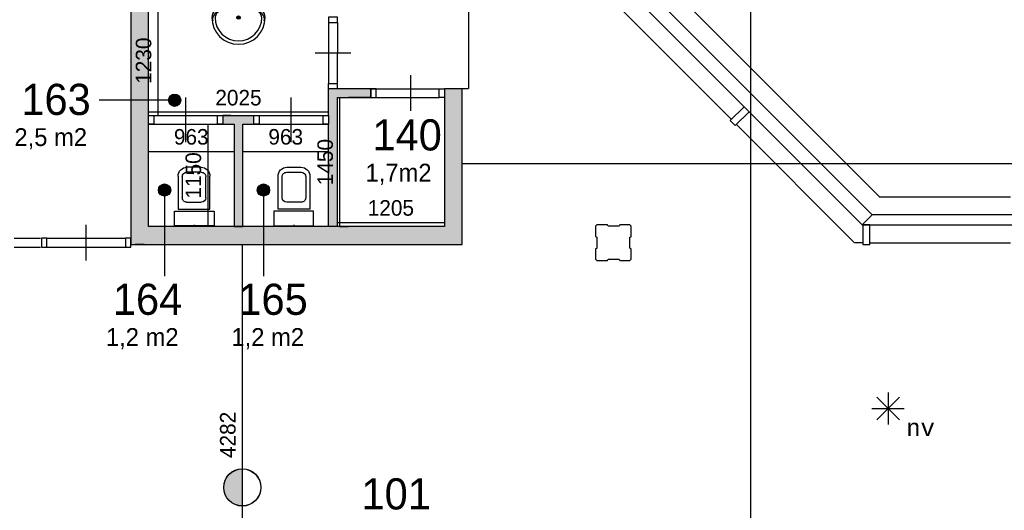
# Model space of a CAD drawing. Extents: x 126249 to 198477, y 373 to 102273.
# Tile 3 of 54: x 136769 to 147849, y 14567 to 20080. Entities that reach past the tile are written whole.
import ezdxf
from ezdxf.enums import TextEntityAlignment as Align

# ---------------------------------------------------------------- set-up
doc = ezdxf.new("R2010")
doc.units = 0
doc.header["$MEASUREMENT"] = 0
doc.header["$PDMODE"] = 35
doc.header["$PDSIZE"] = -0.5
doc.layers.get('0').update_dxf_attribs({"linetype": 'CONTINUOUS'})
doc.layers.get('DEFPOINTS').update_dxf_attribs({"linetype": 'CONTINUOUS'})
for name, color, linetype in [('AA$1A---_ARCEER', 252, 'CONTINUOUS'), ('AL22----_BINNENWAND', 252, 'CONTINUOUS'), ('AL32----_BINNENKOZIJN', 252, 'CONTINUOUS'), ('AL74----_INRSANITAIR', 252, 'CONTINUOUS'), ('AM$1A---_MAATVOERING', 252, 'CONTINUOUS'), ('Betonpalen', 252, 'CONTINUOUS'), ('Brandweer', 252, 'CONTINUOUS'), ('INSTALLATION_SYMBOLS', 252, 'CONTINUOUS'), ('LAYER01', 252, 'CONTINUOUS'), ('LAYER20', 252, 'CONTINUOUS'), ('LAYER30', 252, 'CONTINUOUS'), ('M2', 252, 'CONTINUOUS'), ('NUL', 252, 'CONTINUOUS')]:
    doc.layers.add(name, color=color, linetype=linetype)
doc.styles.add('B-01', font='b-gbp')
doc.styles.add('MONOTXT', font='MONOTXT')
doc.dimstyles.new('BBA_STAND', dxfattribs={"dimtxt": 175, "dimasz": 1, "dimexe": 1, "dimexo": 0.001, "dimgap": 75, "dimtad": 1, "dimdec": 0, "dimzin": 0, "dimdsep": 46, "dimtxsty": 'B-01', "dimblk": 'NONE', "dimblk1": 'NONE', "dimblk2": 'PIJL1', "dimcen": 1, "dimse1": 1, "dimse2": 1, "dimclrd": 256, "dimclre": 1, "dimclrt": 256, "dimadec": 0, "dimazin": 0, "dimtfac": 1, "dimtdec": 0, "dimtmove": 0, "dimatfit": 0, "dimldrblk": 'PIJL1', "dimfxl": 1, "dimtolj": 1, "dimtzin": 0, "dimarcsym": 0})

# ---------------------------------------------------------------- blocks, each defined once
blk = doc.blocks.new('*U2')
at = {"layer": 'INSTALLATION_SYMBOLS'}
for p, q in [((-25, 175), (-25, 175)), ((-23, 166), (-23, 184)), ((-22, 163), (-22, 187)), ((-20, 160), (-20, 190)), ((-19, 158), (-19, 192)), ((-17, 157), (-17, 193)), ((-15, 155), (-15, 195)), ((-14, 154), (-14, 196)), ((-12, 153), (-12, 197)), ((-11, 152), (-11, 198)), ((-9, 152), (-9, 198)), ((-8, 151), (-8, 199)), ((-6, 151), (-6, 199)), ((-4, 150), (-4, 200)), ((-3, 150), (-3, 200)), ((-1, 150), (-1, 200)), ((0, 150), (0, 200)), ((2, 150), (2, 200)), ((4, 150), (4, 200)), ((5, 151), (5, 199)), ((7, 151), (7, 199)), ((8, 151), (8, 199)), ((10, 152), (10, 198)), ((11, 153), (11, 197)), ((13, 154), (13, 196)), ((15, 155), (15, 195)), ((16, 156), (16, 194)), ((18, 157), (18, 193)), ((19, 159), (19, 191)), ((21, 161), (21, 189)), ((23, 164), (23, 186)), ((24, 169), (24, 181))]:
    blk.add_line(p, q, dxfattribs=at)
blk = doc.blocks.new('Wastafel.09')
for p, q in [((-325, 0), (-325, 45)), ((-325, 0), (325, 0)), ((-250, 75), (250, 75)), ((325, 0), (325, 45))]:
    blk.add_line(p, q)
blk.add_circle((0, 175), 25)
for centre, radius, start, end in [((0, 175), 400, 0, 180), ((0, 175), 350, 0, 180), ((-250, 175), 150, 180, 270), ((-260, 204), 129, 170.5092, 274.5117), ((-250, 175), 100, 180, 270), ((260, 204), 129, 265.4883, 9.4908), ((250, 175), 150, 270, 0), ((250, 175), 100, 270, 0)]:
    blk.add_arc(centre, radius, start, end)
blk.add_blockref('*U2', (0, 0))
blk = doc.blocks.new('*D170')
at = {"layer": 'AM$1A---_MAATVOERING', "lineweight": -2, "transparency": 16777216}
blk.add_line((139274, 17555), (139274, 13273), dxfattribs=at)
at = {"layer": 'DEFPOINTS', "color": 0, "transparency": 16777216}
for p in [(140598, 17555), (139274, 13273), (140499, 13273)]:
    blk.add_point(p, dxfattribs=at)
at = {"layer": 'AM$1A---_MAATVOERING', "transparency": 16777216, "insert": (139112, 15414), "char_height": 175, "attachment_point": 5, "rotation": 90, "style": 'B-01'}
blk.add_mtext('\\A1;4282', dxfattribs=at)
blk = doc.blocks.new('_None')
blk = doc.blocks.new('PIJL1')
at = {"color": 1, "linetype": 'ByBlock'}
blk.add_line((0, 83), (0, -83), dxfattribs=at)
blk.add_solid([(-100, 17), (-100, -17), (0, 0)], dxfattribs=at)
blk = doc.blocks.new('*D204')
at = {"layer": 'AM$1A---_MAATVOERING', "lineweight": -2, "transparency": 16777216}
blk.add_line((138219, 18600), (139181, 18600), dxfattribs=at)
at = {"layer": 'DEFPOINTS', "color": 0, "transparency": 16777216}
for p in [(138219, 18725), (139181, 18725), (139181, 18600)]:
    blk.add_point(p, dxfattribs=at)
at = {"layer": 'AM$1A---_MAATVOERING', "transparency": 16777216, "insert": (138700, 18763), "char_height": 175, "attachment_point": 5, "style": 'B-01'}
blk.add_mtext('\\A1;963', dxfattribs=at)
blk = doc.blocks.new('*D205')
at = {"layer": 'AM$1A---_MAATVOERING', "lineweight": -2, "transparency": 16777216}
blk.add_line((139281, 18600), (140244, 18600), dxfattribs=at)
at = {"layer": 'DEFPOINTS', "color": 0, "transparency": 16777216}
for p in [(139281, 18600), (140244, 18600), (140244, 18600)]:
    blk.add_point(p, dxfattribs=at)
at = {"layer": 'AM$1A---_MAATVOERING', "transparency": 16777216, "insert": (139763, 18763), "char_height": 175, "attachment_point": 5, "style": 'B-01'}
blk.add_mtext('\\A1;963', dxfattribs=at)
blk = doc.blocks.new('*D206')
at = {"layer": 'AM$1A---_MAATVOERING', "lineweight": -2, "transparency": 16777216}
blk.add_line((138886, 18905), (138886, 17755), dxfattribs=at)
at = {"layer": 'DEFPOINTS', "color": 0, "transparency": 16777216}
for p in [(139344, 18905), (138886, 17755), (139344, 17755)]:
    blk.add_point(p, dxfattribs=at)
at = {"layer": 'AM$1A---_MAATVOERING', "transparency": 16777216, "insert": (138724, 18330), "char_height": 175, "attachment_point": 5, "rotation": 90, "style": 'B-01'}
blk.add_mtext('\\A1;1150', dxfattribs=at)
blk = doc.blocks.new('*D207')
at = {"layer": 'AM$1A---_MAATVOERING', "lineweight": -2, "transparency": 16777216}
blk.add_line((138326, 19005), (138326, 20235), dxfattribs=at)
at = {"layer": 'DEFPOINTS', "color": 0, "transparency": 16777216}
for p in [(138326, 20235), (138541, 20235), (138436, 19005)]:
    blk.add_point(p, dxfattribs=at)
at = {"layer": 'AM$1A---_MAATVOERING', "transparency": 16777216, "insert": (138164, 19620), "char_height": 175, "attachment_point": 5, "rotation": 90, "style": 'B-01'}
blk.add_mtext('\\A1;1230', dxfattribs=at)
blk = doc.blocks.new('*D208')
at = {"layer": 'AM$1A---_MAATVOERING', "lineweight": -2, "transparency": 16777216}
blk.add_line((140244, 19040), (138219, 19040), dxfattribs=at)
at = {"layer": 'DEFPOINTS', "color": 0, "transparency": 16777216}
for p in [(138219, 19155), (140244, 19155), (138219, 19040)]:
    blk.add_point(p, dxfattribs=at)
at = {"layer": 'AM$1A---_MAATVOERING', "transparency": 16777216, "insert": (139231, 19203), "char_height": 175, "attachment_point": 5, "style": 'B-01'}
blk.add_mtext('\\A1;2025', dxfattribs=at)
blk = doc.blocks.new('*D209')
at = {"layer": 'AM$1A---_MAATVOERING', "lineweight": -2, "transparency": 16777216}
blk.add_line((140344, 17801), (141549, 17801), dxfattribs=at)
at = {"layer": 'DEFPOINTS', "color": 0, "transparency": 16777216}
for p in [(140344, 17853), (141549, 17853), (141549, 17801)]:
    blk.add_point(p, dxfattribs=at)
at = {"layer": 'AM$1A---_MAATVOERING', "transparency": 16777216, "insert": (140946, 17964), "char_height": 175, "attachment_point": 5, "style": 'B-01'}
blk.add_mtext('\\A1;1205', dxfattribs=at)
blk = doc.blocks.new('*D210')
at = {"layer": 'AM$1A---_MAATVOERING', "lineweight": -2, "transparency": 16777216}
blk.add_line((140370, 17755), (140370, 19205), dxfattribs=at)
at = {"layer": 'DEFPOINTS', "color": 0, "transparency": 16777216}
for p in [(140370, 19205), (140531, 19205), (140542, 17755)]:
    blk.add_point(p, dxfattribs=at)
at = {"layer": 'AM$1A---_MAATVOERING', "transparency": 16777216, "insert": (140208, 18480), "char_height": 175, "attachment_point": 5, "rotation": 90, "style": 'B-01'}
blk.add_mtext('\\A1;1450', dxfattribs=at)
blk = doc.blocks.new('*D250')
at = {"layer": 'AM$1A---_MAATVOERING', "lineweight": -2, "transparency": 16777216}
blk.add_line((144991, 30078), (144991, 13273), dxfattribs=at)
at = {"layer": 'DEFPOINTS', "color": 0, "transparency": 16777216}
for p in [(145573, 30078), (144991, 13273), (145573, 13273)]:
    blk.add_point(p, dxfattribs=at)
at = {"layer": 'AM$1A---_MAATVOERING', "transparency": 16777216, "insert": (144829, 21676), "char_height": 175, "attachment_point": 5, "rotation": 90, "style": 'B-01'}
blk.add_mtext('\\A1;16805', dxfattribs=at)
blk = doc.blocks.new('*D251')
at = {"layer": 'AM$1A---_MAATVOERING', "lineweight": -2, "transparency": 16777216}
blk.add_line((141749, 18463), (156999, 18463), dxfattribs=at)
at = {"layer": 'DEFPOINTS', "color": 0, "transparency": 16777216}
for p in [(141749, 18462), (156999, 18463), (156999, 18462)]:
    blk.add_point(p, dxfattribs=at)
at = {"layer": 'AM$1A---_MAATVOERING', "transparency": 16777216, "insert": (149374, 18626), "char_height": 175, "attachment_point": 5, "style": 'B-01'}
blk.add_mtext('\\A1;15250', dxfattribs=at)
blk = doc.blocks.new('*D252')
at = {"layer": 'AM$1A---_MAATVOERING', "lineweight": -2, "transparency": 16777216}
blk.add_line((156999, 13516), (136649, 13516), dxfattribs=at)
at = {"layer": 'DEFPOINTS', "color": 0, "transparency": 16777216}
for p in [(136649, 14763), (156999, 14763), (136649, 13516)]:
    blk.add_point(p, dxfattribs=at)
at = {"layer": 'AM$1A---_MAATVOERING', "transparency": 16777216, "insert": (146824, 13678), "char_height": 175, "attachment_point": 5, "style": 'B-01'}
blk.add_mtext('\\A1;20350', dxfattribs=at)

msp = doc.modelspace()

# ---------------------------------------------------------------- hatches: boundary and pattern name
at = {"layer": 'AA$1A---_ARCEER'}
for points in [[(138399.9, 17555.3), (138399.9, 17755.3), (138218.8, 17755.3), (138218.8, 18905.3), (138218.8, 18905.3), (138218.8, 19005.3), (138218.8, 19005.3), (138218.8, 20930.4), (138018.8, 20930.4), (138018.8, 17555.3)], [(141748.9, 17555.3), (141748.9, 19305.3), (141548.9, 19305.3), (141548.9, 19205.3), (141548.9, 17755.3), (139512.1, 17755.3), (139512.1, 17555.3)], [(140343.9, 17755.3), (140343.9, 19205.3), (140718.9, 19205.3), (140718.9, 19305.3), (140708.9, 19305.3), (140343.9, 19305.3), (140243.9, 19305.3), (140243.9, 19005.3), (140243.9, 18905.3), (140243.9, 17755.3)], [(139281.3, 17755.3), (139281.3, 18905.3), (139405.9, 18905.3), (139405.9, 19005.3), (139056.8, 19005.3), (139056.8, 18905.3), (139181.3, 18905.3), (139181.3, 17755.3)], [(139512.1, 17555.3), (139512.1, 17755.3), (139281.3, 17755.3), (139281.3, 17755.3), (139181.3, 17755.3), (139181.3, 17755.3), (138399.9, 17755.3), (138399.9, 17555.3)]]:
    msp.add_hatch(color=256, dxfattribs=at).paths.add_polyline_path(points)
at = {"layer": 'Brandweer'}
msp.add_hatch(color=256, dxfattribs=at).paths.add_polyline_path([(139274.4, 14615.8), (139274.4, 15032.2, 1)])
at = {"layer": 'LAYER01'}
for points in [[(138513.2, 19244.3, 1), (138513.2, 19106.7, 1)], [(138399.9, 18097.6, 1), (138399.9, 18235.1, 1)], [(139512.1, 18097.6, 1), (139512.1, 18235.1, 1)]]:
    msp.add_hatch(color=256, dxfattribs=at).paths.add_polyline_path(points)

# ---------------------------------------------------------------- linework, layer by layer
at = {"layer": 'AL22----_BINNENWAND'}
for p, q in [((138018.8, 23423.5), (138018.8, 17555.3)), ((138218.8, 17755.3), (138218.8, 21565.6))]:
    msp.add_line(p, q, dxfattribs=at)
for points in [[(143968.2, 20564.5), (146439.9, 18092.8)], [(146362.6, 17887.3), (143762.7, 20487.2)], [(144779.1, 18960.3), (143448.8, 20289.4)], [(143648.8, 20373.4), (146248.7, 17773.5)], [(140718.9, 19305.3), (140243.9, 19305.3)], [(140243.9, 19005.3), (140243.9, 19305.3)], [(140718.9, 19305.3), (140343.9, 19305.3)], [(140718.9, 19205.3), (140718.9, 19305.3)], [(141548.9, 19305.3), (141548.9, 17755.3)], [(141748.9, 19305.3), (141548.9, 19305.3)], [(141748.9, 17555.3), (141748.9, 19305.3)], [(140343.9, 19205.3), (140718.9, 19205.3)], [(140343.9, 17755.3), (140343.9, 19205.3)], [(140343.9, 17780.3), (140343.9, 19205.3)], [(140718.9, 19205.3), (140467.9, 19205.3)], [(144920.5, 19101.7), (144764.9, 18946.1)], [(144977.1, 19045.1), (144920.5, 19101.7)], [(139056.8, 19005.3), (139405.9, 19005.3)], [(139144.1, 19005.3), (139056.8, 19005.3)], [(144764.9, 18946.1), (144821.5, 18889.6)], [(144821.5, 18889.6), (144977.1, 19045.1)], [(139056.8, 18905.3), (139181.3, 18905.3)], [(139056.8, 18905.3), (139181.3, 18905.3)], [(139181.3, 18905.3), (139181.3, 17755.3)], [(139281.3, 17755.3), (139281.3, 18905.3)], [(139281.3, 18905.3), (139405.9, 18905.3)], [(139281.3, 18905.3), (139405.9, 18905.3)], [(140243.9, 17755.3), (140243.9, 18905.3)], [(144835.6, 18903.7), (146160.8, 17577.5)], [(147918.8, 18087.5), (146439.9, 18087.5)], [(146362.7, 17887.5), (146248.7, 17773.5)], [(146248.7, 17773.5), (146362.6, 17887.3)], [(148848.8, 17887.5), (146362.7, 17887.5)], [(141548.9, 17755.3), (138218.8, 17755.3)], [(139181.3, 17755.3), (139281.3, 17755.3)], [(139181.3, 17755.3), (139281.3, 17755.3)], [(140367.9, 17755.3), (140467.9, 17755.3)], [(140467.9, 17755.3), (140367.9, 17755.3)], [(146248.7, 17773.5), (148848.8, 17773.5)], [(146336.8, 17773.5), (146256.8, 17773.5)], [(146256.8, 17773.5), (146256.8, 17553.5)], [(146336.8, 17553.5), (146336.8, 17773.5)], [(138018.8, 17555.3), (141748.9, 17555.3)], [(138168.9, 17555.3), (138068.9, 17555.3)], [(146256.8, 17574.6), (146164.8, 17574.6)], [(146256.8, 17553.5), (146336.8, 17553.5)], [(146336.8, 17573.5), (147916.9, 17573.5)]]:
    msp.add_lwpolyline(points, dxfattribs=at)
at = {"layer": 'AL32----_BINNENKOZIJN'}
for p, q in [((140243.9, 20050.3), (140243.9, 19365.1)), ((138637.8, 18705.3), (138637.8, 19205.3)), ((139824.9, 18705.3), (139824.9, 19205.3)), ((138218.8, 19005.3), (139056.8, 19005.3)), ((139405.9, 19005.3), (140243.9, 19005.3)), ((138218.8, 18905.3), (139056.8, 18905.3)), ((139405.9, 18905.3), (140243.9, 18905.3))]:
    msp.add_line(p, q, dxfattribs=at)
for points in [[(140243.9, 20110.3), (140243.9, 20050.3), (140343.9, 20050.3), (140343.9, 20110.3)], [(140243.9, 19305.3), (140243.9, 19365.1), (140343.6, 19365.1), (140343.6, 19305.3)], [(140718.9, 19205.3), (140778.9, 19205.3), (140778.9, 19305.3), (140718.9, 19305.3)], [(141548.9, 19205.3), (141489.2, 19205.3), (141489.2, 19305.1), (141548.9, 19305.1)], [(138278.8, 19005.3), (138278.8, 18905.3), (138218.8, 18905.3), (138218.8, 19005.3)], [(139056.8, 19005.3), (139056.8, 18905.3), (138996.8, 18905.3), (138996.8, 19005.3)], [(139465.9, 19005.3), (139465.9, 18905.3), (139405.9, 18905.3), (139405.9, 19005.3)], [(140243.9, 19005.3), (140243.9, 18905.3), (140183.9, 18905.3), (140183.9, 19005.3)]]:
    msp.add_lwpolyline(points, close=True, dxfattribs=at)
for points in [[(140343.9, 20050.3), (140343.6, 19365.1)], [(140093.8, 19707.7), (140293.8, 19707.7), (140493.8, 19707.7)], [(141169, 19055.3), (141169, 19255.3), (141169, 19455.3)], [(140708.9, 19305.3), (141489.2, 19305.1)], [(140708.9, 19205.3), (141489.2, 19205.3)], [(136708.6, 17623.5), (137003.6, 17623.5)], [(136708.6, 17523.7), (137003.6, 17523.7)]]:
    msp.add_lwpolyline(points, dxfattribs=at)
at = {"layer": 'AL74----_INRSANITAIR'}
for points in [[(138558.1, 19190.4, 0.4142136), (138508.1, 19140.4)], [(138552.1, 18322.3, -0.4142136), (138652.1, 18422.3)], [(138810.1, 18422.3, -0.4142136), (138910.1, 18322.3)], [(139676.6, 18322.3, -0.4142136), (139776.6, 18422.3)], [(139934.6, 18422.3, -0.4142136), (140034.6, 18322.3)], [(138599.1, 18315.3, -0.4142136), (138649.1, 18365.3)], [(138813.1, 18365.3, -0.4142136), (138863.1, 18315.3)], [(139723.6, 18315.3, -0.4142136), (139773.6, 18365.3)], [(139937.6, 18365.3, -0.4142136), (139987.6, 18315.3)], [(138649.1, 18029.3, -0.4142136), (138599.1, 18079.3)], [(138863.1, 18079.3, -0.4142135), (138813.1, 18029.3)], [(139773.6, 18029.3, -0.4142135), (139723.6, 18079.3)], [(139987.6, 18079.3, -0.4142136), (139937.6, 18029.3)]]:
    msp.add_lwpolyline(points, format="xyb", dxfattribs=at)
for points in [[(138810.1, 18422.3), (138652.1, 18422.3)], [(139776.6, 18422.3), (139934.6, 18422.3)], [(138552.1, 18322.3), (138552.1, 17952.3)], [(138599.1, 18315.3), (138599.1, 18079.3)], [(138813.1, 18365.3), (138649.1, 18365.3)], [(138863.1, 18079.3), (138863.1, 18315.3)], [(138910.1, 17952.3), (138910.1, 18322.3)], [(139676.6, 17952.3), (139676.6, 18322.3)], [(139723.6, 18079.3), (139723.6, 18315.3)], [(139773.6, 18365.3), (139937.6, 18365.3)], [(139987.6, 18315.3), (139987.6, 18079.3)], [(140034.6, 18322.3), (140034.6, 17952.3)], [(138552.1, 17952.3), (138910.1, 17952.3)], [(138649.1, 18029.3), (138813.1, 18029.3)], [(140034.6, 17952.3), (139676.6, 17952.3)], [(139937.6, 18029.3), (139773.6, 18029.3)], [(138513.1, 17927.3), (138957.1, 17927.3)], [(138513.1, 17762.3), (138513.1, 17927.3)], [(138957.1, 17927.3), (138957.1, 17762.3)], [(139629.6, 17927.3), (139629.6, 17762.3)], [(140073.6, 17927.3), (139629.6, 17927.3)], [(140073.6, 17762.3), (140073.6, 17927.3)], [(138957.1, 17762.3), (138513.1, 17762.3)], [(138731.1, 17775.3), (138731.1, 17755.3)], [(139629.6, 17762.3), (140073.6, 17762.3)], [(139855.6, 17775.3), (139855.6, 17755.3)]]:
    msp.add_lwpolyline(points, dxfattribs=at)
at = {"layer": 'Betonpalen'}
for points in [[(143263.9, 17773.5), (143248.9, 17758.5)], [(143248.9, 17758.5), (143248.9, 17643.5)], [(143384.9, 17773.5), (143263.9, 17773.5)], [(143389.9, 17758.5), (143384.9, 17773.5)], [(143514.9, 17758.5), (143389.9, 17758.5)], [(143522.9, 17773.5), (143514.9, 17758.5)], [(143633.9, 17773.5), (143522.9, 17773.5)], [(143648.9, 17758.5), (143633.9, 17773.5)], [(143648.9, 17641.5), (143648.9, 17758.5)], [(143248.9, 17643.5), (143263.9, 17635.5)], [(143263.9, 17635.5), (143263.9, 17510.5)], [(143633.9, 17636.5), (143648.9, 17641.5)], [(143633.9, 17511.5), (143633.9, 17636.5)], [(143263.9, 17510.5), (143248.9, 17505.5)], [(143648.9, 17503.5), (143633.9, 17511.5)], [(143248.9, 17505.5), (143248.9, 17388.5)], [(143648.9, 17388.5), (143648.9, 17503.5)], [(143248.9, 17388.5), (143263.9, 17373.5)], [(143263.9, 17373.5), (143382.9, 17373.5)], [(143382.9, 17373.5), (143390.9, 17388.5)], [(143390.9, 17388.5), (143515.9, 17388.5)], [(143515.9, 17388.5), (143520.9, 17373.5)], [(143520.9, 17373.5), (143633.9, 17373.5)], [(143633.9, 17373.5), (143648.9, 17388.5)]]:
    msp.add_lwpolyline(points, dxfattribs=at)
at = {"layer": 'Brandweer'}
for p, q in [((146540.8, 15890.6, 2600), (146540.8, 15530.7, 2600)), ((146413.6, 15582.1, 2600), (146669.3, 15837.9, 2600)), ((146413.6, 15837.9, 2600), (146668, 15583.4, 2600)), ((146360, 15709.7, 2600), (146721.6, 15709.7, 2600)), ((139274.4, 15033.5), (139274.4, 14614.5))]:
    msp.add_line(p, q, dxfattribs=at)
for radius in [209.5, 208.2]:
    msp.add_circle((139274.4, 14824), radius, dxfattribs=at)
at = {"layer": 'LAYER01'}
for p, q in [((138450.2, 19175.5), (137664.9, 19175.5)), ((138399.9, 18166.3), (138399.9, 17196.3)), ((139512.1, 18166.3), (139512.1, 17196.3))]:
    msp.add_line(p, q, dxfattribs=at)
for centre in [(138513.2, 19175.5), (138399.9, 18166.3), (139512.1, 18166.3)]:
    msp.add_circle(centre, 68.8, dxfattribs=at)
at = {"layer": 'LAYER20'}
msp.add_lwpolyline([(141618.9, 19306.9), (141818.9, 19306.9)], dxfattribs=at)
at = {"layer": 'LAYER30'}
for points in [[(137516.3, 17373.6), (137516.3, 17573.6), (137516.3, 17773.6)], [(137073.6, 17623.5), (137959.1, 17623.5)], [(137073.6, 17523.7), (137959.1, 17523.7)]]:
    msp.add_lwpolyline(points, dxfattribs=at)
for points in [[(137073.6, 17623.5), (137013.8, 17623.5), (137013.8, 17523.7), (137073.6, 17523.7)], [(138018.8, 17623.5), (137959.1, 17623.5), (137959.1, 17523.7), (138018.8, 17523.7)]]:
    msp.add_lwpolyline(points, close=True, dxfattribs=at)
at = {"layer": 'NUL'}
for points in [[(141818.9, 21506.9), (141818.9, 19306.9)], [(141618.9, 19306.9), (141813.9, 19306.9)]]:
    msp.add_lwpolyline(points, dxfattribs=at)

# ---------------------------------------------------------------- block references
at = {"layer": 'AL74----_INRSANITAIR', "xscale": 0.75, "yscale": 0.75, "zscale": 0.75, "rotation": 180}
msp.add_blockref('Wastafel.09', (139231.4, 20235.3), dxfattribs=at)

# ---------------------------------------------------------------- texts
at = {"layer": 'Brandweer', "style": 'MONOTXT'}
msp.add_text('nv', height=185.94, dxfattribs=at).set_placement((146906.4, 15494.3, 2600), align=Align.MIDDLE)
at = {"layer": 'LAYER01', "style": 'B-01'}
for s, p in [('163', (136788, 19010.1)), ('140', (140738.6, 18610.9)), ('164', (137817.7, 16763.5)), ('165', (139229.9, 16763.5)), ('101', (140615.5, 14576.4))]:
    msp.add_text(s, height=350, rotation=0, dxfattribs=at).set_placement(p)
at = {"layer": 'M2', "char_height": 200, "width": 1805, "attachment_point": 1, "style": 'B-01'}
for s, insert in [('2,5 m2', (136710, 18860.8)), ('1,7m2', (140660.6, 18461.7)), ('1,2 m2', (137739.7, 16614.3)), ('1,2 m2', (139151.9, 16614.3))]:
    msp.add_mtext(s, dxfattribs=dict(at, insert=insert))

# ---------------------------------------------------------------- dimensions: what is measured, and where the dimension line sits
at = {"layer": 'AM$1A---_MAATVOERING'}
for base, p1, p2, picture, middle in [((144991.4, 13273.5), (145572.7, 30078.1), (145572.7, 13273.5), '*D250', (144828.9, 21675.8)), ((138326.4, 20235.3), (138436.4, 19005.3), (138541.4, 20235.3), '*D207', (138163.9, 19620.3)), ((140370.4, 19205.3), (140542.4, 17755.3), (140531.4, 19205.3), '*D210', (140207.9, 18480.3)), ((138886.4, 17755.3), (139343.6, 18905.3), (139343.6, 17755.3), '*D206', (138723.9, 18330.3)), ((139274.4, 13273.5), (140598.4, 17555.3), (140498.8, 13273.5), '*D170', (139111.9, 15414.4))]:
    dim = msp.add_linear_dim(base=base, p1=p1, p2=p2, angle=270, dimstyle='BBA_STAND', dxfattribs=at)
    dim.commit()
    dim.dimension.update_dxf_attribs({"geometry": picture, "text_midpoint": middle})
for base, p1, p2, picture, middle in [((138218.8, 19040.5), (140243.9, 19155.3), (138218.8, 19155.3), '*D208', (139231.4, 19203)), ((139181.3426418, 18600.4545112), (138218.8426418, 18725.4545112), (139181.3426418, 18725.4545112), '*D204', (138700.0926418, 18762.9545112)), ((140243.9, 18600.5), (139281.3, 18600.5), (140243.9, 18600.5), '*D205', (139762.6, 18763)), ((156998.8, 18463.3), (141748.9, 18461.7), (156998.8, 18461.7), '*D251', (149373.9, 18625.8)), ((141548.9, 17801.5), (140343.9, 17853.5), (141548.9, 17853.5), '*D209', (140946.4, 17964)), ((136648.8, 13515.7), (156998.8, 14762.7), (136648.8, 14762.7), '*D252', (146823.8, 13678.2))]:
    dim = msp.add_linear_dim(base=base, p1=p1, p2=p2, dimstyle='BBA_STAND', dxfattribs=at)
    dim.commit()
    dim.dimension.update_dxf_attribs({"geometry": picture, "text_midpoint": middle})

doc.saveas('drawing.dxf')
